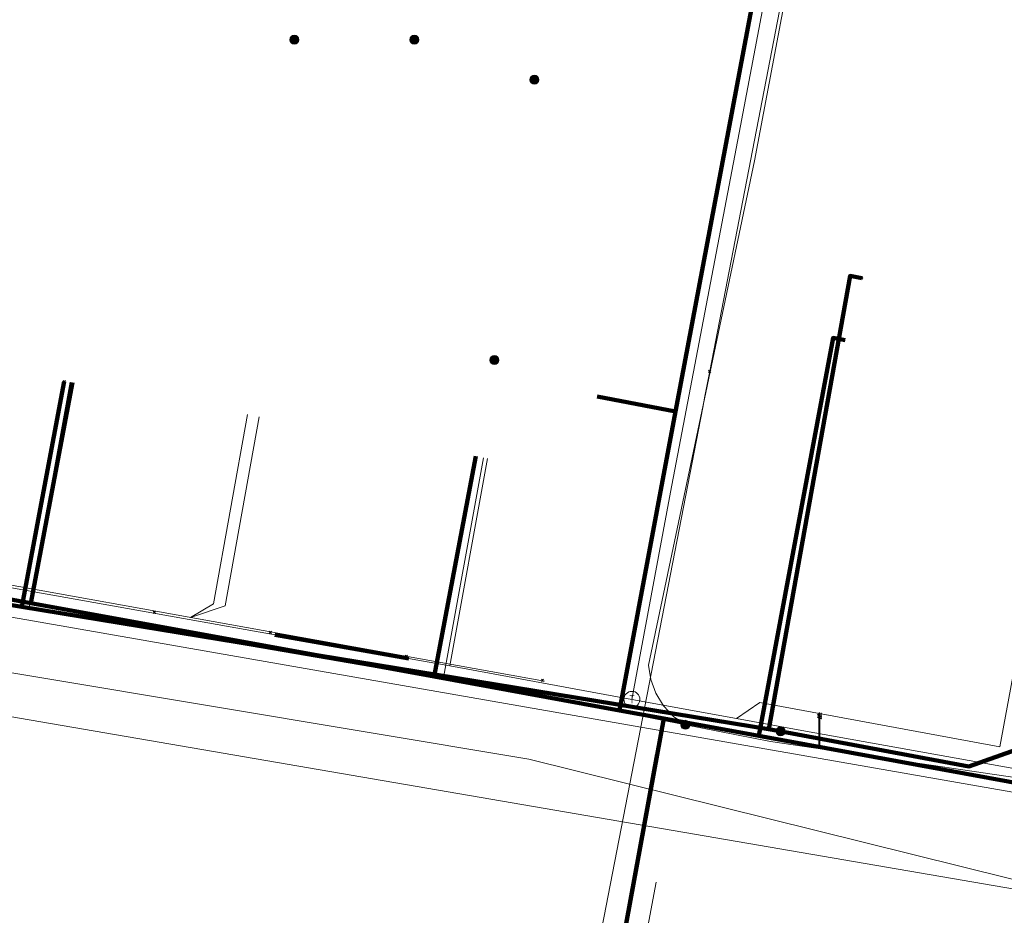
# Model space of a CAD drawing. Extents: x 152558 to 154479, y 462974 to 463683.
# Tile 226 of 256: x 153606 to 153631, y 463256 to 463278. Entities that reach past the tile are written whole.
import ezdxf
from ezdxf.enums import TextEntityAlignment as Align
from ezdxf.lldxf.tags import DXFTag

# ---------------------------------------------------------------- set-up
doc = ezdxf.new("R2010")
doc.units = 0
doc.header["$LTSCALE"] = 0.2
doc.layers.get('0').update_dxf_attribs({"linetype": 'CONTINUOUS'})
for name, color, linetype, lineweight in [('B-RO-KL-DATA_COAXIAAL_17_ZIGGO BV-G', 90, 'KL-DATA-N', 18), ('B-RO-KL-DATA_COAXIAAL_7_ZIGGO BV-G', 90, 'KL-DATA-N', 18), ('B-RO-KL-DATA_DUCT_ZIGGO BV-G', 90, 'CONTINUOUS', 100), ('B-RO-KL-DATA_HULPSTUK_KPN BV-S', 90, 'CONTINUOUS', 25), ('B-RO-KL-DATA_HULPSTUK_REGGEFIBER OPERATOR BV-S', 90, 'CONTINUOUS', 25), ('B-RO-KL-DATA_KABELBED_KPN BV-G', 90, 'CONTINUOUS', 100), ('B-RO-KL-DATA_KABELBED_ZIGGO BV-G', 90, 'CONTINUOUS', 100), ('B-RO-KL-DATA_MANTELBUIS_ZIGGO BV-G', 90, 'CONTINUOUS', 100), ('B-RO-KL-DATA_REGGEFIBER OPERATOR BV-G', 90, 'KL-DATA-N', 18), ('B-RO-KL-ET_LS_400 V_STEDIN NETBEHEER BV-G', 190, 'KL-LS-N', 18), ('B-RO-KL-ET_LS_GEMEENTE AMERSFOORT-S', 190, 'CONTINUOUS', 25), ('B-RO-KL-ET_LS_HULPSTUK_STEDIN NETBEHEER BV-S', 190, 'CONTINUOUS', 25), ('B-RO-KL-ET_MS_10 KV_STEDIN NETBEHEER BV-G', 130, 'KL-MS-N', 18), ('B-RO-KL-GAS_LD_HULPSTUK_STEDIN NETBEHEER BV-S', 50, 'CONTINUOUS', 25), ('B-RO-KL-GAS_LD_KOPER_22_0.1 BAR_STEDIN NETBEHEER BV-G', 50, 'KL-GAS-LD-N', 18), ('B-RO-KL-GAS_LD_MANTELBUIS_ASBESTCEMENT_180_STEDIN NETBEHEER BV-G', 50, 'CONTINUOUS', 100), ('B-RO-KL-GAS_LD_PVC_110_0.1 BAR_STEDIN NETBEHEER BV-G', 50, 'KL-GAS-LD-N', 18), ('B-RO-KL-GAS_LD_PVC_63_0.1 BAR_STEDIN NETBEHEER BV-G', 50, 'KL-GAS-LD-N', 18), ('B-RO-KL-WATER_63_VITENS-G', 170, 'KL-WATER-N', 18), ('B-RO-KL-WATER_HULPSTUK_VITENS-S', 170, 'CONTINUOUS', 25)]:
    doc.layers.add(name, color=color, linetype=linetype, lineweight=lineweight)
doc.styles.add('NLCS-ISO', font='NLCS-ISO.ttf')
tags = doc.linetypes.add('KL-DATA-N', pattern='A,4,-1,[101,NLCS.SHX,S=0.5,R=0,X=0,Y=0],-1,4,-1,["D",Standard,S=1,R=0,X=-0.25,Y=-0.5],-1.5', length=12.5).pattern_tags.tags
tags[18] = DXFTag(74, 10)
tags = doc.linetypes.add('KL-GAS-LD-N', pattern='A,4,-1,[69,NLCS.SHX,S=0.5,R=0,X=0,Y=0],-1,4,-1,["L",Standard,S=1,R=0,X=0.25,Y=-0.5],-2', length=13).pattern_tags.tags
tags[18] = DXFTag(74, 10)
tags = doc.linetypes.add('KL-LS-N', pattern='A,4,-1,[103,NLCS.SHX,S=0.75,R=0,X=0,Y=0],-1,4,-1,["L",Standard,S=1,R=0,X=0,Y=-0.5],-2', length=13).pattern_tags.tags
tags[18] = DXFTag(74, 10)
tags = doc.linetypes.add('KL-MS-N', pattern='A,4,-1,[103,NLCS.SHX,S=0.75,R=0,X=0,Y=0],-1,4,-1,["M",Standard,S=1,R=0,X=0,Y=-0.5],-2', length=13).pattern_tags.tags
tags[18] = DXFTag(74, 10)
doc.linetypes.add('KL-WATER-N', pattern='A,7,-0.5,[168,NLCS.SHX,S=0.75,R=0,X=0.75,Y=0],-2', length=9.5)

# ---------------------------------------------------------------- blocks, each defined once
blk = doc.blocks.new('SKL-WTB_HULP_T STUK-SO')
at = {"color": 0, "linetype": 'ByBlock', "lineweight": 18}
blk.add_circle((0, 0), 1, dxfattribs=at)
at = {"color": 0, "linetype": 'ByBlock', "lineweight": -2, "style": 'NLCS-ISO'}
blk.add_text('T', height=1, dxfattribs=at).set_placement((0, 0), align=Align.MIDDLE_CENTER)
at = {"color": 0, "linetype": 'ByBlock', "lineweight": 18, "style": 'NLCS-ISO', "flags": 1}
for tag, p in [('TYPE', (1.5, 0)), ('LABEL', (1.5, -1.5)), ('OMSCHRIJVING', (1.5, -3))]:
    blk.add_attdef(tag, p, '', height=1, dxfattribs=at)
blk = doc.blocks.new('SKL-WTB_HULP_MOF-SO')
at = {"linetype": 'ByBlock', "lineweight": 18}
h = blk.add_hatch(color=0, dxfattribs=at)
h.dxf.hatch_style = 1
h.paths.add_polyline_path([(-0.5625, 0, 1), (0.5625, 0, 1)])
at = {"color": 0, "linetype": 'ByBlock', "lineweight": 18}
blk.add_circle((0, 0), 0.5625, dxfattribs=at)
at = {"color": 0, "linetype": 'ByBlock', "lineweight": 18, "style": 'NLCS-ISO', "flags": 1}
for tag, p in [('TYPE', (1.5, 0)), ('LABEL', (1.5, -1.5)), ('OMSCHRIJVING', (1.5, -3))]:
    blk.add_attdef(tag, p, '', height=1, dxfattribs=at)
blk = doc.blocks.new('SKL-WTB_HULP_OVERIG-SO')
at = {"color": 0, "linetype": 'ByBlock', "lineweight": 18}
for points in [[(-0.14, 0.14), (0.14, -0.14)], [(0.14, 0.14), (-0.14, -0.14)]]:
    blk.add_lwpolyline(points, dxfattribs=at)
at = {"color": 0, "linetype": 'ByBlock', "lineweight": 18, "style": 'NLCS-ISO', "flags": 1}
for tag, p in [('TYPE', (1.5, 0)), ('LABEL', (1.5, -1.5)), ('OMSCHRIJVING', (1.5, -3))]:
    blk.add_attdef(tag, p, '', height=1, dxfattribs=at)
blk = doc.blocks.new('SKL-ET_LS_MAST-SO')
for p, q in [((-0.05, 2.07), (0.05, 2.07)), ((-0.05, -2), (0.05, -2))]:
    blk.add_line(p, q)
for points in [[(-0.18, 1.76), (-0.22, 1.76), (-0.22, 1.84), (-0.18, 1.84), (-0.18, 1.79)], [(-0.18, 1.49), (-0.22, 1.49), (-0.22, 1.57), (-0.18, 1.57), (-0.18, 1.52)], [(-0.18, 1.79), (-0.05, 1.79)], [(-0.18, 1.76), (-0.05, 1.76)], [(-0.18, 1.52), (-0.05, 1.52)], [(-0.18, 1.49), (-0.05, 1.49)], [(-0.05, -2), (-0.05, 2.07)], [(0.05, -2), (0.05, 2.07)], [(0.18, 1.92), (0.05, 1.92)], [(0.18, 1.89), (0.05, 1.89)], [(0.18, 1.66), (0.05, 1.66)], [(0.18, 1.63), (0.05, 1.63)], [(0.18, 1.39), (0.05, 1.39)], [(0.18, 1.36), (0.05, 1.36)], [(0.18, 1.89), (0.22, 1.89), (0.22, 1.97), (0.18, 1.97), (0.18, 1.92)], [(0.18, 1.63), (0.22, 1.63), (0.22, 1.71), (0.18, 1.71), (0.18, 1.66)], [(0.18, 1.36), (0.22, 1.36), (0.22, 1.44), (0.18, 1.44), (0.18, 1.39)]]:
    blk.add_lwpolyline(points)

msp = doc.modelspace()

# ---------------------------------------------------------------- linework, layer by layer
at = {"layer": 'B-RO-KL-DATA_COAXIAAL_17_ZIGGO BV-G', "flags": 128}
for points in [[(153602.302, 463290.685), (153602.714, 463289.594), (153602.456, 463288.169), (153607.653, 463287.19), (153608.243, 463287.079), (153615.514, 463285.709), (153616.104, 463285.598), (153622.577, 463284.378), (153625.281, 463283.869), (153622.427, 463268.717), (153621.02, 463261.251)], [(153692.318, 463217.369), (153691.727, 463217.476), (153692.485, 463222.255), (153692.831, 463224.434), (153693.319, 463227.507), (153694.569, 463235.388), (153685.267, 463237.104), (153681.377, 463237.822), (153677.139, 463238.604), (153669.119, 463240.084), (153664.023, 463241.024), (153665.618, 463250), (153666.451, 463254.687), (153666.46, 463254.737), (153666.477, 463254.834), (153656.183, 463256.668), (153655.273, 463258.673), (153655.087, 463259.082), (153655.035, 463259.539), (153654.989, 463259.299), (153648.522, 463260.451), (153648.465, 463260.417), (153643.095, 463257.214), (153639.511, 463257.87), (153631.917, 463259.261), (153627.466, 463260.076), (153624.507, 463260.615), (153622.129, 463261.049), (153621.339, 463261.193), (153621.02, 463261.251)]]:
    msp.add_lwpolyline(points, dxfattribs=at)
at = {"layer": 'B-RO-KL-DATA_COAXIAAL_7_ZIGGO BV-G', "flags": 128}
for points in [[(153602.302, 463290.685), (153602.714, 463289.594), (153602.456, 463288.169), (153607.653, 463287.19), (153608.243, 463287.079), (153615.514, 463285.709), (153616.104, 463285.598), (153622.577, 463284.378), (153625.281, 463283.869), (153622.427, 463268.717), (153621.02, 463261.251), (153621.339, 463261.193), (153622.129, 463261.049), (153624.507, 463260.615), (153627.466, 463260.076), (153631.917, 463259.261), (153639.511, 463257.87), (153643.095, 463257.214), (153648.465, 463260.417), (153648.522, 463260.451), (153648.473, 463260.46), (153648.549, 463260.86), (153650.586, 463271.63), (153653.557, 463287.342), (153655.699, 463298.663), (153656.421, 463302.482), (153657.314, 463307.202), (153658.077, 463311.236), (153658.276, 463312.29), (153658.741, 463314.697), (153660.174, 463322.112), (153660.649, 463324.57), (153660.93, 463326.026), (153661.09, 463327.455), (153661.157, 463328.891), (153661.133, 463330.328), (153661.017, 463331.761), (153660.81, 463333.184), (153660.267, 463335.639), (153659.382, 463339.634), (153659.28, 463340.091), (153659.056, 463341.127), (153658.299, 463346.142), (153658.294, 463346.159), (153658.044, 463347.823), (153657.911, 463349.502), (153657.897, 463351.185), (153658, 463352.865), (153658.22, 463354.534), (153658.217, 463354.539), (153658.352, 463355.327), (153658.697, 463357.334), (153659.531, 463362.19), (153659.938, 463364.556), (153659.987, 463364.843), (153660.043, 463365.65), (153659.965, 463366.457), (153659.756, 463367.24), (153659.42, 463367.978), (153658.967, 463368.65), (153660.641, 463378.107), (153660.575, 463378.069), (153659.366, 463377.367), (153658.296, 463377.001), (153657.177, 463376.85), (153655.299, 463377.175), (153647.098, 463378.594), (153612.878, 463384.515), (153608.49, 463385.274), (153605.637, 463385.768), (153599.871, 463390.449), (153595.886, 463393.683), (153592.151, 463396.658), (153591.157, 463397.45), (153583.948, 463395.062), (153583.83, 463394.408), (153582.957, 463389.565), (153582.052, 463384.548), (153581.116, 463379.357), (153580.498, 463375.926), (153580.507, 463375.924), (153576.551, 463371.276), (153575.669, 463370.239), (153573.129, 463367.254), (153572.366, 463366.358), (153571.07, 463364.835), (153570.754, 463365.104), (153567.829, 463361.69), (153568.013, 463361.532), (153566.013, 463359.05), (153563.177, 463355.532), (153562.477, 463354.664), (153560.239, 463352.088), (153558.851, 463350.491), (153557.526, 463349.407), (153556.117, 463348.465), (153554.625, 463347.661), (153553.064, 463347.002), (153551.43, 463346.491), (153551.311, 463346.475), (153550.051, 463346.289), (153550.059, 463346.234), (153550.427, 463341.736), (153550.774, 463337.498), (153552.601, 463335.828), (153555.033, 463333.465), (153557.124, 463328.475), (153563.908, 463310.324), (153574.069, 463308.241)], [(153602.302, 463290.685), (153602.714, 463289.594), (153602.456, 463288.169), (153607.653, 463287.19), (153608.243, 463287.079), (153615.514, 463285.709), (153616.104, 463285.598), (153622.577, 463284.378), (153625.281, 463283.869), (153622.427, 463268.717), (153621.02, 463261.251), (153621.339, 463261.193), (153622.129, 463261.049), (153624.507, 463260.615), (153627.466, 463260.076), (153631.917, 463259.261), (153639.511, 463257.87), (153643.095, 463257.214), (153648.465, 463260.417), (153648.522, 463260.451), (153654.989, 463259.299), (153655.035, 463259.539), (153655.087, 463259.082), (153655.273, 463258.673), (153656.183, 463256.668), (153666.477, 463254.834), (153666.46, 463254.737), (153666.451, 463254.687), (153665.618, 463250), (153664.023, 463241.024), (153663.84, 463241.058), (153661.415, 463241.505), (153658.225, 463242.094), (153653.321, 463242.999), (153649.692, 463243.668), (153644.278, 463244.667), (153638.473, 463245.738), (153633.754, 463246.609), (153631.686, 463246.991), (153624.786, 463248.264), (153623.451, 463248.51), (153623.256, 463248.546), (153622.899, 463248.613), (153622.131, 463248.756), (153621.614, 463248.853), (153619.953, 463249.164), (153615.61, 463249.977), (153615.488, 463250), (153613.024, 463250.468), (153608.408, 463251.344), (153607.908, 463251.439), (153604.179, 463252.146), (153600.748, 463252.798), (153595.319, 463253.828), (153591.998, 463254.458), (153588.702, 463255.084), (153588.74, 463255.289), (153587.069, 463255.6), (153582.227, 463256.5), (153575.141, 463257.817), (153571.756, 463258.446), (153562.774, 463260.115), (153556.305, 463261.317), (153549.713, 463262.542), (153548.625, 463262.744), (153544.399, 463263.529), (153539.315, 463264.474), (153539.37, 463264.766), (153541.341, 463275.263), (153542.068, 463275.158), (153547.615, 463274.357), (153547.648, 463274.352), (153548.242, 463274.266), (153552.783, 463273.61), (153553.576, 463273.465), (153557.689, 463272.711), (153561.496, 463272.013), (153561.892, 463273.959), (153567.007, 463273.022), (153569.325, 463284.481), (153577.776, 463285.78), (153582.197, 463285.915)], [(153602.302, 463290.685), (153602.714, 463289.594), (153602.456, 463288.169), (153607.653, 463287.19), (153608.243, 463287.079), (153615.514, 463285.709), (153616.104, 463285.598), (153622.577, 463284.378), (153625.281, 463283.869), (153622.427, 463268.717), (153621.02, 463261.251), (153621.339, 463261.193), (153622.129, 463261.049), (153624.507, 463260.615), (153627.466, 463260.076), (153631.917, 463259.261), (153639.511, 463257.87), (153643.095, 463257.214), (153648.465, 463260.417), (153648.522, 463260.451), (153654.989, 463259.299), (153655.035, 463259.539), (153655.087, 463259.082), (153655.273, 463258.673), (153656.183, 463256.668), (153666.477, 463254.834), (153666.46, 463254.737), (153666.451, 463254.687), (153665.618, 463250), (153664.023, 463241.024), (153663.84, 463241.058), (153661.415, 463241.505), (153658.225, 463242.094), (153653.321, 463242.999), (153649.692, 463243.668), (153644.278, 463244.667), (153638.473, 463245.738), (153633.754, 463246.609), (153631.686, 463246.991), (153624.786, 463248.264), (153623.451, 463248.51), (153623.256, 463248.546), (153622.899, 463248.613), (153622.131, 463248.756), (153621.614, 463248.853), (153619.953, 463249.164), (153615.61, 463249.977), (153615.488, 463250), (153613.024, 463250.468), (153608.408, 463251.344), (153607.908, 463251.439), (153604.179, 463252.146), (153600.748, 463252.798), (153595.319, 463253.828), (153591.998, 463254.458), (153588.702, 463255.084), (153588.74, 463255.289), (153587.069, 463255.6), (153582.227, 463256.5), (153575.141, 463257.817), (153571.756, 463258.446), (153562.774, 463260.115), (153556.305, 463261.317), (153549.713, 463262.542), (153548.625, 463262.744), (153544.399, 463263.529), (153539.315, 463264.474), (153539.37, 463264.766), (153541.341, 463275.263), (153542.068, 463275.158), (153547.615, 463274.357), (153547.648, 463274.352), (153548.242, 463274.266), (153552.783, 463273.61), (153553.576, 463273.465), (153557.689, 463272.711), (153561.496, 463272.013), (153561.892, 463273.959), (153567.007, 463273.022), (153569.325, 463284.481), (153577.776, 463285.78), (153577.062, 463287.741), (153581.014, 463289.18)], [(153602.302, 463290.685), (153602.714, 463289.594), (153602.456, 463288.169), (153607.653, 463287.19), (153608.243, 463287.079), (153615.514, 463285.709), (153616.104, 463285.598), (153622.577, 463284.378), (153625.281, 463283.869), (153622.427, 463268.717), (153621.02, 463261.251), (153621.339, 463261.193), (153622.129, 463261.049), (153624.507, 463260.615), (153627.466, 463260.076), (153631.917, 463259.261), (153639.511, 463257.87), (153643.095, 463257.214), (153648.465, 463260.417), (153648.522, 463260.451), (153654.989, 463259.299), (153655.035, 463259.539), (153655.087, 463259.082), (153655.273, 463258.673), (153656.183, 463256.668), (153666.477, 463254.834), (153666.46, 463254.737), (153666.451, 463254.687), (153665.618, 463250), (153664.023, 463241.024), (153663.84, 463241.058), (153661.415, 463241.505), (153658.225, 463242.094), (153653.321, 463242.999), (153649.692, 463243.668), (153644.278, 463244.667), (153638.473, 463245.738), (153633.754, 463246.609), (153631.686, 463246.991), (153624.786, 463248.264), (153623.451, 463248.51), (153623.256, 463248.546), (153622.899, 463248.613), (153622.131, 463248.756), (153621.614, 463248.853), (153619.953, 463249.164), (153615.61, 463249.977), (153615.488, 463250), (153613.024, 463250.468), (153608.408, 463251.344), (153607.908, 463251.439), (153604.179, 463252.146), (153600.748, 463252.798), (153595.319, 463253.828), (153591.998, 463254.458), (153588.702, 463255.084), (153588.74, 463255.289), (153587.069, 463255.6), (153582.227, 463256.5), (153575.141, 463257.817), (153571.756, 463258.446), (153562.774, 463260.115), (153556.305, 463261.317), (153549.713, 463262.542), (153548.625, 463262.744), (153544.399, 463263.529), (153539.315, 463264.474), (153539.37, 463264.766), (153541.341, 463275.263), (153542.068, 463275.158), (153547.615, 463274.357), (153547.648, 463274.352), (153548.242, 463274.266), (153552.783, 463273.61), (153553.576, 463273.465), (153557.689, 463272.711), (153561.496, 463272.013), (153561.892, 463273.959), (153567.007, 463273.022), (153569.325, 463284.481), (153577.776, 463285.78), (153582.197, 463285.915)], [(153602.302, 463290.685), (153602.714, 463289.594), (153602.456, 463288.169), (153607.653, 463287.19), (153608.243, 463287.079), (153615.514, 463285.709), (153616.104, 463285.598), (153622.577, 463284.378), (153625.281, 463283.869), (153622.427, 463268.717), (153620.462, 463269.087)], [(153626.658, 463270.498), (153626.36, 463270.553), (153624.567, 463260.936), (153624.507, 463260.615), (153627.466, 463260.076), (153631.917, 463259.261), (153639.511, 463257.87), (153643.095, 463257.214), (153648.465, 463260.417), (153648.522, 463260.451), (153654.989, 463259.299), (153655.035, 463259.539), (153655.087, 463259.082), (153655.273, 463258.673), (153655.992, 463258.828)], [(153655.992, 463258.828), (153655.273, 463258.673), (153655.087, 463259.082), (153655.035, 463259.539), (153654.989, 463259.299), (153648.522, 463260.451), (153648.465, 463260.417), (153643.095, 463257.214), (153639.511, 463257.87), (153631.917, 463259.261), (153627.466, 463260.076), (153624.507, 463260.615), (153622.129, 463261.049), (153621.339, 463261.193), (153621.02, 463261.251), (153622.427, 463268.717), (153620.462, 463269.087)], [(153655.992, 463258.828), (153655.273, 463258.673), (153655.087, 463259.082), (153655.035, 463259.539), (153654.989, 463259.299), (153648.522, 463260.451), (153648.465, 463260.417), (153643.095, 463257.214), (153639.511, 463257.87), (153631.917, 463259.261), (153627.466, 463260.076), (153624.507, 463260.615), (153622.129, 463261.049), (153621.339, 463261.193), (153621.02, 463261.251), (153622.427, 463268.717), (153620.462, 463269.087)], [(153655.992, 463258.828), (153655.273, 463258.673), (153655.087, 463259.082), (153655.035, 463259.539), (153654.989, 463259.299), (153648.522, 463260.451), (153648.465, 463260.417), (153643.095, 463257.214), (153639.511, 463257.87), (153631.917, 463259.261), (153627.466, 463260.076), (153624.507, 463260.615), (153622.129, 463261.049), (153621.339, 463261.193), (153621.02, 463261.251), (153622.427, 463268.717), (153620.462, 463269.087)]]:
    msp.add_lwpolyline(points, dxfattribs=at)
at = {"layer": 'B-RO-KL-DATA_DUCT_ZIGGO BV-G', "flags": 128}
msp.add_lwpolyline([(153604.179, 463252.146), (153607.908, 463251.439), (153608.408, 463251.344), (153613.024, 463250.468), (153619.953, 463249.164), (153622.129, 463261.049), (153624.507, 463260.615), (153631.917, 463259.261), (153639.511, 463257.87), (153643.095, 463257.214), (153648.522, 463260.451), (153650.586, 463271.63), (153653.557, 463287.342), (153655.699, 463298.663), (153656.421, 463302.482), (153657.314, 463307.202), (153658.077, 463311.236)], dxfattribs=at)
at = {"layer": 'B-RO-KL-DATA_KABELBED_KPN BV-G', "flags": 128}
for points in [[(153503.162, 463282.94), (153517.324, 463280.291), (153527.844, 463278.323), (153529.321, 463278.047), (153537.397, 463276.536), (153585.158, 463267.264), (153606.096, 463263.835)], [(153624.753, 463260.781), (153626.784, 463272.101), (153627.079, 463272.048)], [(153607.153, 463269.461), (153606.096, 463263.835)], [(153645.865, 463257.349), (153641.393, 463258.338), (153637.28, 463259.1), (153636.971, 463259.157), (153630.948, 463260.272), (153629.752, 463259.851), (153624.849, 463260.765), (153606.096, 463263.835)]]:
    msp.add_lwpolyline(points, dxfattribs=at)
at = {"layer": 'B-RO-KL-DATA_KABELBED_ZIGGO BV-G', "flags": 128}
for points in [[(153622.577, 463284.378), (153625.281, 463283.869), (153622.427, 463268.717)], [(153626.658, 463270.498), (153626.36, 463270.553), (153624.507, 463260.615)], [(153606.321, 463263.931), (153601.107, 463264.882), (153602.145, 463270.387)], [(153606.321, 463263.931), (153607.359, 463269.439)], [(153622.427, 463268.717), (153620.462, 463269.087)], [(153622.427, 463268.717), (153621.02, 463261.251)], [(153616.396, 463262.094), (153617.434, 463267.599)], [(153616.396, 463262.094), (153606.321, 463263.931)], [(153621.02, 463261.251), (153616.396, 463262.094)], [(153621.02, 463261.251), (153622.129, 463261.049)], [(153622.129, 463261.049), (153619.953, 463249.164)], [(153622.129, 463261.049), (153624.507, 463260.615)], [(153624.507, 463260.615), (153631.917, 463259.261)]]:
    msp.add_lwpolyline(points, dxfattribs=at)
at = {"layer": 'B-RO-KL-DATA_MANTELBUIS_ZIGGO BV-G', "flags": 128}
msp.add_lwpolyline([(153619.986, 463249.339), (153621.966, 463260.158)], dxfattribs=at)
at = {"layer": 'B-RO-KL-DATA_REGGEFIBER OPERATOR BV-G', "flags": 128}
for points in [[(153571.819, 463305.424), (153572.307, 463303.928), (153572.295, 463302.693), (153572.236, 463301.267), (153572.528, 463300.38), (153574.272, 463295.405), (153575.871, 463291.317), (153579.32, 463281.559), (153579.451, 463281.198), (153580.38, 463278.843), (153580.755, 463277.784), (153584.176, 463268.27), (153585.173, 463268.091), (153592.091, 463266.781), (153597.319, 463265.908), (153619.147, 463261.984)], [(153610.31, 463263.573), (153610.88, 463263.915), (153611.728, 463268.638)], [(153610.31, 463263.573), (153611.175, 463263.862), (153612.024, 463268.584)]]:
    msp.add_lwpolyline(points, dxfattribs=at)
at = {"layer": 'B-RO-KL-ET_LS_400 V_STEDIN NETBEHEER BV-G', "flags": 128}
for points in [[(153593.305, 463312.248), (153595.432, 463306.287), (153599.806, 463293.735), (153601.238, 463289.861), (153601.472, 463288.904), (153602.266, 463288.76), (153603.544, 463288.529), (153606.006, 463288.083), (153606.624, 463287.971), (153610.497, 463287.27), (153613.159, 463286.789), (153613.522, 463286.723), (153613.873, 463286.659), (153614.665, 463286.516), (153616.482, 463286.187), (153619.563, 463285.629), (153621.849, 463285.215), (153622.301, 463285.133), (153626.074, 463284.45), (153625.297, 463279.747), (153624.398, 463274.978), (153623.389, 463270.179), (153621.751, 463262.382), (153621.804, 463262.021), (153621.928, 463261.677), (153622.12, 463261.365), (153622.371, 463261.1), (153622.671, 463260.89)], [(153515.252, 463277.954), (153526.002, 463275.518), (153618.756, 463260.034), (153635.561, 463255.859), (153643.225, 463252.007), (153643.8, 463255.466), (153643.821, 463255.736), (153643.892, 463255.997), (153644.01, 463256.241), (153644.172, 463256.458), (153644.372, 463256.641), (153644.602, 463256.783), (153645.088, 463256.958), (153645.547, 463257.178), (153645.982, 463257.443), (153646.388, 463257.751), (153646.76, 463258.097), (153647.343, 463258.736), (153647.837, 463259.446), (153648.234, 463260.214), (153648.527, 463261.028), (153648.71, 463261.867), (153649.515, 463264.88)], [(153607.301, 463269.445), (153606.272, 463263.813)], [(153622.671, 463260.89), (153619.052, 463261.606), (153616.619, 463262.026), (153615.652, 463262.193), (153609.882, 463263.189), (153606.272, 463263.813), (153603.664, 463264.263), (153603.161, 463264.35), (153601.299, 463264.671), (153596.274, 463265.539), (153590.793, 463266.567), (153587.778, 463267.133), (153585.315, 463267.55)], [(153617.63, 463267.558), (153616.619, 463262.026)], [(153622.671, 463260.89), (153624.795, 463260.47), (153630.672, 463259.608), (153633.704, 463259.163), (153636.634, 463258.733), (153638.021, 463258.53), (153638.503, 463258.459), (153641.34, 463258.043), (153645.515, 463257.274), (153645.771, 463257.425), (153646.017, 463257.589), (153646.476, 463257.961), (153646.689, 463258.167), (153647.265, 463258.799), (153647.752, 463259.499), (153648.144, 463260.257), (153648.433, 463261.06), (153648.614, 463261.893), (153649.418, 463264.908), (153649.762, 463266.195), (153649.998, 463266.291), (153650.274, 463267.481)], [(153621.941, 463256.957), (153620.629, 463250)]]:
    msp.add_lwpolyline(points, dxfattribs=at)
at = {"layer": 'B-RO-KL-ET_MS_10 KV_STEDIN NETBEHEER BV-G', "flags": 128}
for points in [[(153635.874, 463260.785), (153634.069, 463260.963), (153631.39, 463259.115), (153557.914, 463271.958), (153537.219, 463275.654), (153532.667, 463276.38), (153496.671, 463283.138), (153482.656, 463285.588), (153474.037, 463287.357), (153444.891, 463292.58), (153416.554, 463298.008), (153402.355, 463300.679), (153389.267, 463303.64), (153383.678, 463304.567), (153375.238, 463306.258), (153349.211, 463310.785), (153332.803, 463312.848), (153332.66, 463312.893), (153332.544, 463312.987), (153332.47, 463313.117), (153332.449, 463313.265), (153332.484, 463313.41), (153332.52, 463313.474), (153332.766, 463313.612), (153333.786, 463314.455), (153334.639, 463315.466), (153335.299, 463316.613), (153335.741, 463317.853), (153338.985, 463339.678), (153343.107, 463365.714), (153347.476, 463393.052), (153348.86, 463403.066), (153353.013, 463429.971), (153362.849, 463428.502), (153366.92, 463427.944), (153366.592, 463425.748), (153365.306, 463425.94)], [(153362.569, 463426.623), (153360.852, 463426.879), (153359.918, 463418.422), (153359.95, 463418.278), (153360.051, 463418.171), (153360.093, 463418.149), (153360.375, 463418.108), (153360.442, 463418.079), (153360.549, 463417.988), (153360.619, 463417.865), (153360.635, 463417.797), (153360.631, 463417.659), (153355.496, 463385.014), (153354.83, 463380.416), (153354.338, 463377.644), (153352.115, 463363.843), (153350.453, 463352.782), (153349.919, 463349.961), (153348.231, 463338.924), (153346.651, 463330.272), (153345.963, 463325.047), (153345.581, 463322.303), (153343.806, 463311.525), (153343.795, 463310.728), (153343.943, 463309.945), (153344.244, 463309.208), (153344.686, 463308.545), (153345.25, 463307.982), (153348.615, 463307.387), (153408.246, 463295.83), (153513.568, 463276.94), (153632.959, 463256.43), (153633.748, 463260.681), (153634.082, 463260.911), (153635.422, 463260.78)]]:
    msp.add_lwpolyline(points, dxfattribs=at)
at = {"layer": 'B-RO-KL-GAS_LD_KOPER_22_0.1 BAR_STEDIN NETBEHEER BV-G', "flags": 128}
for points in [[(153617.728, 463267.54), (153616.782, 463262.363)], [(153631.402, 463265.067), (153630.528, 463260.344), (153624.529, 463261.447), (153623.946, 463261.046)]]:
    msp.add_lwpolyline(points, dxfattribs=at)
at = {"layer": 'B-RO-KL-GAS_LD_MANTELBUIS_ASBESTCEMENT_180_STEDIN NETBEHEER BV-G', "flags": 128}
msp.add_lwpolyline([(153612.412, 463263.137), (153615.761, 463262.549)], dxfattribs=at)
at = {"layer": 'B-RO-KL-GAS_LD_PVC_110_0.1 BAR_STEDIN NETBEHEER BV-G', "flags": 128}
for points in [[(153566.492, 463271.252), (153571.252, 463270.482), (153573.549, 463270.11), (153588.191, 463267.485), (153588.654, 463267.402), (153593.118, 463266.596), (153598.711, 463265.583), (153599.016, 463265.528), (153612.75, 463263.078), (153616.782, 463262.363), (153621.335, 463261.526)], [(153621.335, 463261.526), (153623.946, 463261.046), (153625.583, 463260.745), (153631.849, 463259.627), (153635.658, 463258.951), (153637.627, 463258.601), (153641.802, 463257.842), (153647.859, 463256.804)]]:
    msp.add_lwpolyline(points, dxfattribs=at)
at = {"layer": 'B-RO-KL-GAS_LD_PVC_63_0.1 BAR_STEDIN NETBEHEER BV-G', "flags": 128}
msp.add_lwpolyline([(153569.406, 463315.339), (153572.638, 463316.516), (153584.484, 463315.027), (153586.458, 463314.696), (153593.59, 463313.501), (153593.111, 463310.644), (153593.008, 463310.028), (153594.44, 463306.045), (153595.194, 463303.954), (153595.329, 463303.581), (153595.513, 463303.071), (153597.339, 463298.009), (153598.093, 463295.92), (153598.732, 463294.15), (153600.008, 463290.611), (153600.284, 463289.847), (153600.308, 463289.78), (153600.416, 463289.688), (153600.597, 463289.535), (153602.163, 463288.212), (153602.359, 463288.046), (153602.457, 463287.963), (153602.534, 463287.898), (153604.316, 463286.392), (153605.641, 463286.143), (153605.936, 463286.087), (153606.32, 463286.015), (153609.838, 463285.353), (153610.035, 463285.316), (153610.184, 463285.288), (153613.263, 463284.708), (153613.499, 463284.664), (153613.797, 463284.608), (153616.16, 463284.163), (153617.701, 463283.873), (153621.463, 463283.164), (153625.299, 463282.442), (153624.045, 463275.848), (153622.302, 463266.703), (153621.335, 463261.526)], dxfattribs=at)
at = {"layer": 'B-RO-KL-WATER_63_VITENS-G', "flags": 128}
msp.add_lwpolyline([(153568.4, 463315.489), (153574.054, 463317.031), (153586.465, 463315.014), (153594.222, 463313.754), (153593.526, 463309.469), (153594.718, 463305.974), (153595.739, 463302.981), (153597.475, 463297.891), (153598.19, 463295.794), (153598.801, 463294.002), (153599.808, 463291.051), (153600.635, 463288.627), (153600.722, 463288.371), (153601.416, 463287.827), (153602.109, 463287.282), (153603.363, 463287.039), (153606.441, 463286.443), (153607.748, 463286.19), (153610.297, 463285.696), (153613.375, 463285.1), (153616.267, 463284.54), (153619.996, 463283.818), (153625.791, 463282.696), (153624.446, 463275.752), (153623.278, 463269.721), (153623.158, 463269.1), (153623.103, 463268.818), (153620.476, 463255.252)], dxfattribs=at)

# ---------------------------------------------------------------- block references
at = {"layer": 'B-RO-KL-DATA_HULPSTUK_KPN BV-S', "xscale": 0.2, "yscale": 0.2, "zscale": 0.2}
for name, p in [('SKL-WTB_HULP_MOF-SO', (153612.9, 463278)), ('SKL-WTB_HULP_MOF-SO', (153615.9, 463278)), ('SKL-WTB_HULP_MOF-SO', (153618.9, 463277)), ('SKL-WTB_HULP_OVERIG-SO', (153627.079, 463272.048)), ('SKL-WTB_HULP_MOF-SO', (153617.9, 463270)), ('SKL-WTB_HULP_OVERIG-SO', (153607.153, 463269.461)), ('SKL-WTB_HULP_OVERIG-SO', (153606.096, 463263.835)), ('SKL-WTB_HULP_OVERIG-SO', (153606.096, 463263.835)), ('SKL-WTB_HULP_OVERIG-SO', (153606.096, 463263.835)), ('SKL-WTB_HULP_MOF-SO', (153625.048, 463260.728)), ('SKL-WTB_HULP_OVERIG-SO', (153624.753, 463260.781))]:
    msp.add_blockref(name, p, dxfattribs=at)
at = {"layer": 'B-RO-KL-DATA_HULPSTUK_REGGEFIBER OPERATOR BV-S', "xscale": 0.2, "yscale": 0.2, "zscale": 0.2}
for p in [(153606.4, 463264.3), (153609.4, 463263.7), (153612.3, 463263.2), (153615.7, 463262.6), (153619.1, 463262)]:
    msp.add_blockref('SKL-WTB_HULP_OVERIG-SO', p, dxfattribs=at)
at = {"layer": 'B-RO-KL-ET_LS_GEMEENTE AMERSFOORT-S', "xscale": 0.2, "yscale": 0.2, "zscale": 0.2}
msp.add_blockref('SKL-ET_LS_MAST-SO', (153626.023, 463260.776), dxfattribs=at)
at = {"layer": 'B-RO-KL-ET_LS_HULPSTUK_STEDIN NETBEHEER BV-S', "xscale": 0.2, "yscale": 0.2, "zscale": 0.2}
msp.add_blockref('SKL-WTB_HULP_MOF-SO', (153622.671, 463260.89), dxfattribs=at)
at = {"layer": 'B-RO-KL-GAS_LD_HULPSTUK_STEDIN NETBEHEER BV-S', "xscale": 0.2, "yscale": 0.2, "zscale": 0.2}
msp.add_blockref('SKL-WTB_HULP_T STUK-SO', (153621.335, 463261.526), dxfattribs=at)
at = {"layer": 'B-RO-KL-WATER_HULPSTUK_VITENS-S', "xscale": 0.2, "yscale": 0.2, "zscale": 0.2}
msp.add_blockref('SKL-WTB_HULP_OVERIG-SO', (153623.278, 463269.721), dxfattribs=at)

doc.saveas('drawing.dxf')
